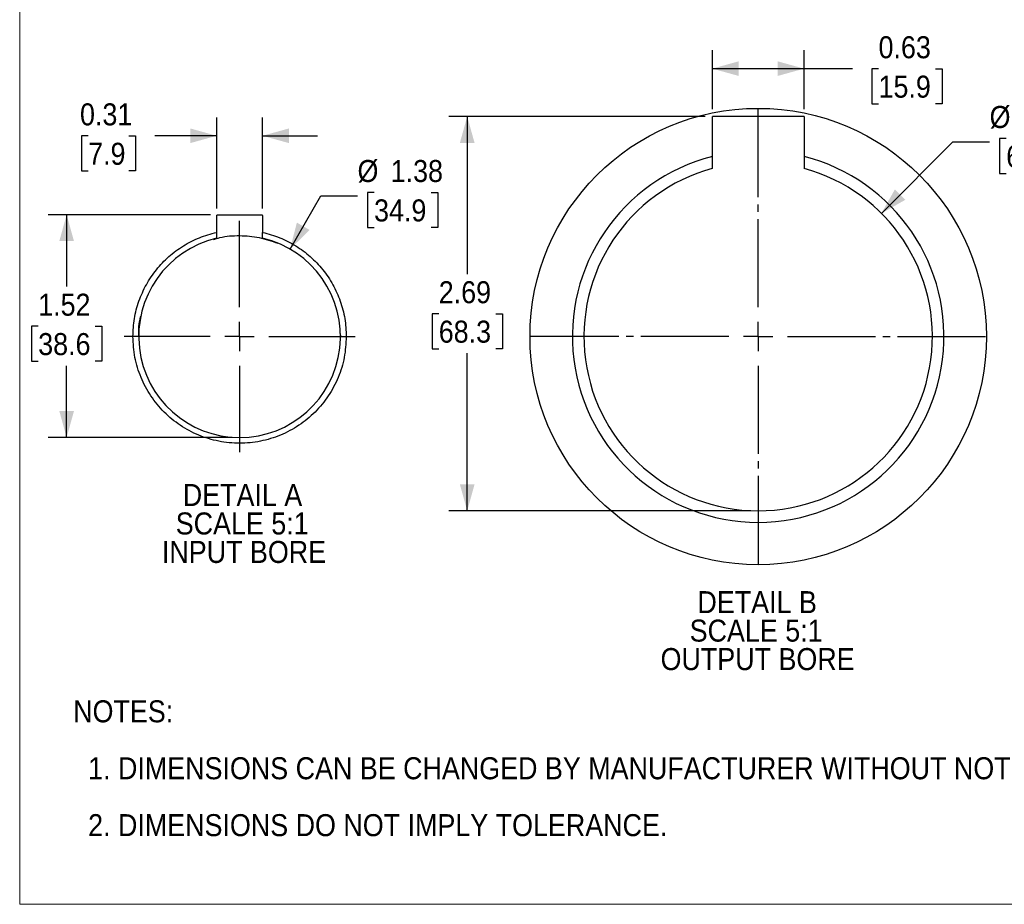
# Model space of a CAD drawing. Header units: inches. Extents: x 0 to 85, y 0 to 55.
# Tile 1 of 26: x 0 to 33.6, y 0 to 30.1. Entities that reach past the tile are written whole.
import ezdxf

# ---------------------------------------------------------------- set-up
doc = ezdxf.new("R2010")
doc.units = ezdxf.units.IN
doc.header["$LTSCALE"] = 5
doc.header["$MEASUREMENT"] = 0
doc.linetypes.add('SLD-Center', pattern=[0.75, 0.6, -0.05, 0.05, -0.05])
doc.linetypes.add('SLD-Solid', pattern=[0])
doc.layers.add('CENTER', color=40, linetype='SLD-Center')
doc.layers.add('SLD-DEFPOINTS', color=7, linetype='Continuous')
doc.layers.add('DIMENSIONS', color=140, linetype='SLD-Solid', lineweight=25)
doc.layers.add('TEXT', color=140, linetype='SLD-Solid', lineweight=25)
doc.styles.add('SLDTEXTSTYLE0', font='GOTHIC.TTF', dxfattribs={"width": 0.913})
doc.dimstyles.new('SLDDIMSTYLE10', dxfattribs={"dimtxt": 0.75, "dimasz": 0.9, "dimexe": 0, "dimexo": 0.0625, "dimgap": 0.1875, "dimtad": 0, "dimtih": 1, "dimtoh": 1, "dimlfac": 0.2, "dimrnd": 1e-09, "dimdsep": 46, "dimtxsty": 'SLDTEXTSTYLE0', "dimsah": 1, "dimcen": 0.09, "dimadec": 0, "dimazin": 2, "dimtfac": 1, "dimtmove": 0, "dimatfit": 0, "dimfxl": 0, "dimfrac": 2, "dimtolj": 1, "dimtzin": 12, "dimarcsym": 0})
doc.dimstyles.new('SLDDIMSTYLE11', dxfattribs={"dimtxt": 0.75, "dimasz": 0.9, "dimexe": 0, "dimexo": 0.0625, "dimgap": 0.1875, "dimtad": 0, "dimtih": 1, "dimtoh": 1, "dimlfac": 0.2, "dimrnd": 1e-09, "dimzin": 12, "dimdsep": 46, "dimtxsty": 'SLDTEXTSTYLE0', "dimsah": 1, "dimcen": 0.09, "dimadec": 0, "dimazin": 3, "dimtfac": 1, "dimtdec": 3, "dimtofl": 0, "dimtmove": 0, "dimatfit": 3, "dimfxl": 0, "dimfrac": 2, "dimtolj": 1, "dimtzin": 12, "dimarcsym": 0})
doc.dimstyles.new('SLDDIMSTYLE12', dxfattribs={"dimtxt": 0.75, "dimasz": 0.9, "dimexe": 0, "dimexo": 0.0625, "dimgap": 0.1875, "dimtad": 0, "dimtih": 1, "dimtoh": 1, "dimlfac": 0.2, "dimrnd": 1e-09, "dimzin": 12, "dimdsep": 46, "dimtxsty": 'SLDTEXTSTYLE0', "dimsah": 1, "dimcen": 0, "dimadec": 0, "dimazin": 3, "dimtfac": 1, "dimtofl": 0, "dimtmove": 0, "dimatfit": 3, "dimfxl": 0, "dimfrac": 2, "dimtolj": 1, "dimtzin": 12, "dimarcsym": 0})
doc.dimstyles.new('SLDDIMSTYLE13', dxfattribs={"dimtxt": 0.75, "dimasz": 0.9, "dimexe": 0, "dimexo": 0.0625, "dimgap": 0.1875, "dimtad": 0, "dimtih": 1, "dimtoh": 1, "dimlfac": 0.2, "dimrnd": 1e-09, "dimdsep": 46, "dimtxsty": 'SLDTEXTSTYLE0', "dimsah": 1, "dimcen": 0.09, "dimadec": 0, "dimazin": 2, "dimtfac": 1, "dimtofl": 0, "dimtmove": 0, "dimatfit": 3, "dimfxl": 0, "dimfrac": 2, "dimtolj": 1, "dimtzin": 12, "dimarcsym": 0})

# ---------------------------------------------------------------- blocks, each defined once
blk = doc.blocks.new('Block2')
at = {"color": 7, "linetype": 'SLD-Solid', "lineweight": 18}
for p, q in [((0, 0), (0, 55)), ((85, 0), (0, 0))]:
    blk.add_line(p, q, dxfattribs=at)
blk = doc.blocks.new('SW_NOTE_0')
at = {"layer": 'TEXT', "color": 0, "char_height": 0.75, "attachment_point": 1, "style": 'SLDTEXTSTYLE0'}
for s, insert in [('NOTES:', (0, 0.958)), ('  1. DIMENSIONS CAN BE CHANGED BY MANUFACTURER WITHOUT NOTICE.', (0, -0.982)), ('  2. DIMENSIONS DO NOT IMPLY TOLERANCE.', (0, -2.921))]:
    blk.add_mtext(s, dxfattribs=dict(at, insert=insert))
blk = doc.blocks.new('_D_25')
at = {"layer": 'DIMENSIONS'}
for p, q in [((6.713, 23.708), (6.713, 26.812)), ((8.276, 23.708), (8.276, 26.812)), ((2.333, 26.182), (2.104, 26.182)), ((2.104, 26.182), (2.104, 24.991)), ((3.718, 26.182), (3.947, 26.182)), ((3.947, 26.182), (3.947, 24.991)), ((6.713, 26.187), (4.605, 26.187)), ((8.276, 26.187), (10.151, 26.187)), ((2.104, 24.991), (2.333, 24.991)), ((3.947, 24.991), (3.718, 24.991))]:
    blk.add_line(p, q, dxfattribs=at)
for points in [[(6.713, 26.187), (5.813, 26.437), (5.813, 25.937)], [(8.276, 26.187), (9.176, 25.937), (9.176, 26.437)]]:
    blk.add_solid(points, dxfattribs=at)
at = {"layer": 'DIMENSIONS', "char_height": 0.75, "attachment_point": 1, "style": 'SLDTEXTSTYLE0'}
for s, insert in [('0.31', (2.056, 27.292)), ('7.9', (2.333, 25.949))]:
    blk.add_mtext(s, dxfattribs=dict(at, insert=insert))
blk = doc.blocks.new('_D_26')
at = {"layer": 'DIMENSIONS'}
for p, q in [((6.502, 23.497), (0.975, 23.497)), ((1.6, 23.497), (1.6, 21.051)), ((0.631, 19.696), (0.402, 19.696)), ((0.402, 19.696), (0.402, 18.506)), ((2.57, 19.696), (2.799, 19.696)), ((2.799, 19.696), (2.799, 18.506)), ((0.402, 18.506), (0.631, 18.506)), ((2.799, 18.506), (2.57, 18.506)), ((1.6, 15.907), (1.6, 18.353)), ((7.244, 15.907), (0.975, 15.907))]:
    blk.add_line(p, q, dxfattribs=at)
for points in [[(1.6, 23.497), (1.35, 22.597), (1.85, 22.597)], [(1.6, 15.907), (1.85, 16.807), (1.35, 16.807)]]:
    blk.add_solid(points, dxfattribs=at)
at = {"layer": 'DIMENSIONS', "char_height": 0.75, "attachment_point": 1, "style": 'SLDTEXTSTYLE0'}
for s, insert in [('1.52', (0.631, 20.807)), ('38.6', (0.631, 19.464))]:
    blk.add_mtext(s, dxfattribs=dict(at, insert=insert))
blk = doc.blocks.new('_D_27')
at = {"layer": 'DIMENSIONS'}
for p, q in [((12.078, 24.251), (11.85, 24.251)), ((11.85, 24.251), (11.85, 23.061)), ((14.018, 24.251), (14.246, 24.251)), ((14.246, 24.251), (14.246, 23.061)), ((9.214, 22.324), (10.263, 24.141)), ((10.263, 24.141), (11.513, 24.141)), ((11.85, 23.061), (12.078, 23.061)), ((14.246, 23.061), (14.018, 23.061))]:
    blk.add_line(p, q, dxfattribs=at)
blk.add_solid([(9.214, 22.324), (9.88, 22.978), (9.447, 23.228)], dxfattribs=at)
at = {"layer": 'DIMENSIONS', "char_height": 0.75, "attachment_point": 1, "style": 'SLDTEXTSTYLE0'}
for s, insert in [('%%c', (11.513, 25.362)), ('1.38', (12.644, 25.362)), ('34.9', (12.078, 24.019))]:
    blk.add_mtext(s, dxfattribs=dict(at, insert=insert))
blk = doc.blocks.new('SW_NOTE_1')
at = {"layer": 'TEXT', "color": 0, "char_height": 0.75, "attachment_point": 2, "style": 'SLDTEXTSTYLE0'}
for s, insert in [('DETAIL A', (2.016, 0.958)), ('SCALE 5:1', (2.005, -0.012)), ('INPUT BORE', (2.066, -0.982))]:
    blk.add_mtext(s, dxfattribs=dict(at, insert=insert))
blk = doc.blocks.new('SW_CENTERMARKSYMBOL_13')
at = {"layer": 'CENTER', "color": 0}
for p, q in [((0, 1), (0, 3.939)), ((0, 0), (0, 0.5)), ((-1, 0), (-3.939, 0)), ((0, 0), (-0.5, 0)), ((0, 0), (0, -0.5)), ((0, 0), (0.5, 0)), ((1, 0), (3.939, 0)), ((0, -1), (0, -3.939))]:
    blk.add_line(p, q, dxfattribs=at)
blk = doc.blocks.new('_D_28')
at = {"layer": 'DIMENSIONS'}
for p, q in [((23.356, 26.846), (14.627, 26.846)), ((15.252, 26.846), (15.252, 21.476)), ((14.282, 20.121), (14.054, 20.121)), ((14.054, 20.121), (14.054, 18.93)), ((16.222, 20.121), (16.45, 20.121)), ((16.45, 20.121), (16.45, 18.93)), ((14.054, 18.93), (14.282, 18.93)), ((16.45, 18.93), (16.222, 18.93)), ((15.252, 13.408), (15.252, 18.778)), ((24.918, 13.408), (14.627, 13.408))]:
    blk.add_line(p, q, dxfattribs=at)
for points in [[(15.252, 26.846), (15.002, 25.946), (15.502, 25.946)], [(15.252, 13.408), (15.502, 14.308), (15.002, 14.308)]]:
    blk.add_solid(points, dxfattribs=at)
at = {"layer": 'DIMENSIONS', "char_height": 0.75, "attachment_point": 1, "style": 'SLDTEXTSTYLE0'}
for s, insert in [('2.69', (14.282, 21.231)), ('68.3', (14.282, 19.888))]:
    blk.add_mtext(s, dxfattribs=dict(at, insert=insert))
blk = doc.blocks.new('_D_29')
at = {"layer": 'DIMENSIONS'}
for p, q in [((23.606, 27.096), (23.606, 29.1)), ((26.731, 27.096), (26.731, 29.1)), ((23.606, 28.475), (26.731, 28.475)), ((26.731, 28.475), (28.383, 28.475)), ((29.27, 28.469), (29.041, 28.469)), ((29.041, 28.469), (29.041, 27.278)), ((31.209, 28.469), (31.438, 28.469)), ((31.438, 28.469), (31.438, 27.278)), ((29.041, 27.278), (29.27, 27.278)), ((31.438, 27.278), (31.209, 27.278))]:
    blk.add_line(p, q, dxfattribs=at)
for points in [[(23.606, 28.475), (24.506, 28.225), (24.506, 28.725)], [(26.731, 28.475), (25.831, 28.725), (25.831, 28.225)]]:
    blk.add_solid(points, dxfattribs=at)
at = {"layer": 'DIMENSIONS', "char_height": 0.75, "attachment_point": 1, "style": 'SLDTEXTSTYLE0'}
for s, insert in [('0.63', (29.27, 29.579)), ('15.9', (29.27, 28.236))]:
    blk.add_mtext(s, dxfattribs=dict(at, insert=insert))
blk = doc.blocks.new('_D_30')
at = {"layer": 'DIMENSIONS'}
for p, q in [((29.367, 23.544), (31.805, 25.983)), ((31.805, 25.983), (33.055, 25.983)), ((33.621, 26.093), (33.392, 26.093)), ((33.392, 26.093), (33.392, 24.902)), ((35.56, 26.093), (35.789, 26.093)), ((35.789, 26.093), (35.789, 24.902)), ((33.392, 24.902), (33.621, 24.902)), ((35.789, 24.902), (35.56, 24.902))]:
    blk.add_line(p, q, dxfattribs=at)
blk.add_solid([(29.367, 23.544), (30.18, 24.004), (29.826, 24.357)], dxfattribs=at)
at = {"layer": 'DIMENSIONS', "char_height": 0.75, "attachment_point": 1, "style": 'SLDTEXTSTYLE0'}
for s, insert in [('%%c', (33.055, 27.203)), ('2.38', (34.186, 27.203)), ('60.3', (33.621, 25.86))]:
    blk.add_mtext(s, dxfattribs=dict(at, insert=insert))
blk = doc.blocks.new('SW_NOTE_2')
at = {"layer": 'TEXT', "color": 0, "char_height": 0.75, "attachment_point": 2, "style": 'SLDTEXTSTYLE0'}
for s, insert in [('DETAIL B', (1.957, 0.958)), ('SCALE 5:1', (1.922, -0.012)), ('OUTPUT BORE', (1.972, -0.982))]:
    blk.add_mtext(s, dxfattribs=dict(at, insert=insert))
blk = doc.blocks.new('SW_CENTERMARKSYMBOL_14')
at = {"layer": 'CENTER', "color": 0}
for p, q in [((0, 1), (0, 7.948)), ((0, 0), (0, 0.5)), ((-1, 0), (-7.948, 0)), ((0, 0), (-0.5, 0)), ((0, 0), (0, -0.5)), ((0, 0), (0.5, 0)), ((1, 0), (7.948, 0)), ((0, -1), (0, -7.948))]:
    blk.add_line(p, q, dxfattribs=at)

msp = doc.modelspace()

# ---------------------------------------------------------------- linework, layer by layer
for p, q in [((26.731, 26.846), (23.606, 26.846)), ((23.606, 25.481), (23.606, 26.846)), ((26.731, 26.846), (26.731, 25.481)), ((23.606, 25.074), (23.606, 25.481)), ((26.731, 25.481), (26.731, 25.074)), ((6.752, 23.497), (8.236, 23.497)), ((6.713, 22.896), (6.713, 23.458)), ((8.276, 23.458), (8.276, 22.896)), ((6.713, 22.695), (6.713, 22.896)), ((8.276, 22.695), (8.276, 22.896)), ((10.923, 19.451), (10.933, 19.346))]:
    msp.add_line(p, q)
msp.add_circle((25.168, 19.346), 7.776)
for centre, radius, start, end in [((25.168, 19.346), 6.331, 104.2879, 75.7121), ((25.168, 19.346), 5.938, 105.2575, 74.7425), ((7.494, 19.346), 3.439, 103.135, 76.865)]:
    msp.add_arc(centre, radius, start, end)
for points, knots in [([(6.713, 23.458), (6.713, 23.463), (6.714, 23.473), (6.724, 23.486), (6.737, 23.495), (6.747, 23.497), (6.752, 23.497)], [0, 0, 0, 0, 0.249998, 0.5, 0.750001, 1, 1, 1, 1]), ([(8.236, 23.497), (8.241, 23.497), (8.252, 23.495), (8.265, 23.486), (8.274, 23.473), (8.275, 23.463), (8.276, 23.458)], [0, 0, 0, 0, 0.249999, 0.5, 0.750002, 1, 1, 1, 1]), ([(3.858, 19.346), (3.868, 19.551), (3.889, 19.961), (4.05, 20.559), (4.302, 21.122), (4.647, 21.634), (5.073, 22.082), (5.569, 22.449), (6.118, 22.735), (6.514, 22.843), (6.713, 22.896)], [0, 0, 0, 0, 0.125, 0.25, 0.375, 0.5, 0.625, 0.75, 0.875, 1, 1, 1, 1]), ([(8.276, 22.896), (8.474, 22.843), (8.87, 22.735), (9.419, 22.449), (9.915, 22.082), (10.341, 21.634), (10.687, 21.122), (10.939, 20.559), (11.1, 19.961), (11.12, 19.551), (11.13, 19.346)], [0, 0, 0, 0, 0.125, 0.25, 0.375, 0.5, 0.625, 0.75, 0.875, 1, 1, 1, 1]), ([(6.6, 22.651), (6.674, 22.675), (6.962, 22.769), (7.495, 22.8), (8.168, 22.748), (8.59, 22.599), (8.8, 22.526)], [0, 0, 0, 0, 0.103969, 0.404232, 0.704495, 1, 1, 1, 1]), ([(4.055, 19.346), (4.056, 19.573), (4.058, 19.809), (4.126, 20.032), (4.128, 20.04)], [0, 0, 0, 0, 0.9649061, 1, 1, 1, 1]), ([(11.13, 19.346), (11.116, 19.108), (11.089, 18.632), (10.873, 17.945), (10.537, 17.313), (10.082, 16.758), (9.527, 16.303), (8.895, 15.965), (8.208, 15.757), (7.494, 15.686), (6.78, 15.757), (6.094, 15.965), (5.461, 16.303), (4.907, 16.758), (4.451, 17.313), (4.115, 17.945), (3.899, 18.632), (3.872, 19.108), (3.858, 19.346)], [0, 0, 0, 0, 0.0625, 0.125, 0.1875, 0.25, 0.3125, 0.375, 0.4375, 0.5, 0.5625, 0.625, 0.6875, 0.75, 0.8125, 0.875, 0.9375, 1, 1, 1, 1])]:
    msp.add_open_spline(points, degree=3, knots=knots)

# ---------------------------------------------------------------- block references
at = {"layer": 'CENTER'}
for name, p in [('SW_CENTERMARKSYMBOL_14', (25.168, 19.346)), ('SW_CENTERMARKSYMBOL_13', (7.494, 19.346))]:
    msp.add_blockref(name, p, dxfattribs=at)
at = {"layer": 'SLD-DEFPOINTS'}
msp.add_blockref('Block2', (0, 0), dxfattribs=at)
at = {"layer": 'TEXT'}
for name, p in [('SW_NOTE_1', (5.578, 13.364)), ('SW_NOTE_2', (23.176, 9.713)), ('SW_NOTE_0', (1.823, 5.993))]:
    msp.add_blockref(name, p, dxfattribs=at)

# ---------------------------------------------------------------- dimensions: what is measured, and where the dimension line sits
at = {"layer": 'DIMENSIONS'}
for base, p1, p2, dimstyle, picture, middle in [((26.730880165, 28.474662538), (23.605880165, 26.845589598), (26.730880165, 26.845589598), 'SLDDIMSTYLE13', '_D_29', (30.239310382, 28.474662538)), ((8.276, 26.187), (6.713, 23.458), (8.276, 23.458), 'SLDDIMSTYLE10', '_D_25', (3.026, 26.187))]:
    dim = msp.add_linear_dim(base=base, p1=p1, p2=p2, dimstyle=dimstyle, dxfattribs=at)
    dim.commit()
    dim.dimension.update_dxf_attribs({"geometry": picture, "text_midpoint": middle, "dimtype": 160})
for p1, p2, picture, middle in [((20.97, 15.147), (29.367, 23.544), '_D_30', (34.591, 25.983)), ((5.775, 16.367), (9.214, 22.324), '_D_27', (13.048, 24.141))]:
    dim = msp.add_diameter_dim_2p(p1=p1, p2=p2, dimstyle='SLDDIMSTYLE12', dxfattribs=at)
    dim.commit()
    dim.dimension.update_dxf_attribs({"geometry": picture, "text_midpoint": middle, "dimtype": 163})
for base, p1, p2, picture, middle in [((15.252, 26.846), (25.168, 13.408), (23.606, 26.846), '_D_28', (15.252, 20.127)), ((1.6, 15.907), (6.752, 23.497), (7.494, 15.907), '_D_26', (1.6, 19.702))]:
    dim = msp.add_linear_dim(base=base, p1=p1, p2=p2, angle=90, dimstyle='SLDDIMSTYLE11', dxfattribs=at)
    dim.commit()
    dim.dimension.update_dxf_attribs({"geometry": picture, "text_midpoint": middle, "dimtype": 160})

doc.saveas('drawing.dxf')
